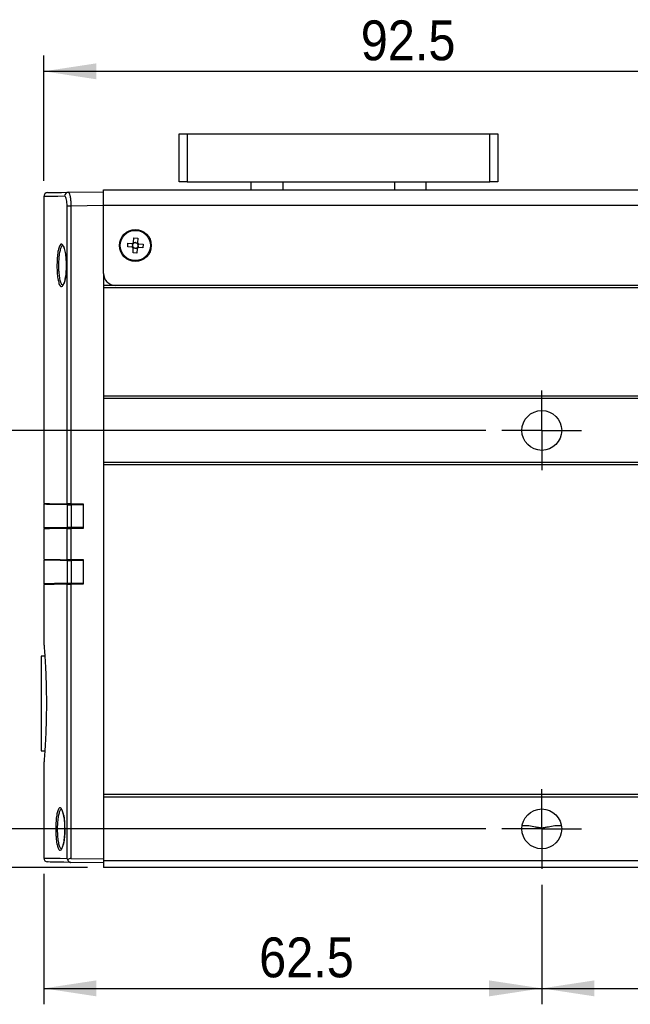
# Model space of a CAD drawing. Header units: millimetres. Extents: x 8 to 292, y 5 to 205.
# Tile 4 of 11: x 104 to 142, y 87 to 149. Entities that reach past the tile are written whole.
import ezdxf

# ---------------------------------------------------------------- set-up
doc = ezdxf.new("R2010")
doc.units = ezdxf.units.MM
doc.linetypes.add('HIDDEN', pattern=[1.905, 1.27, -0.635])
doc.layers.add('中心線', color=161, linetype='HIDDEN', lineweight=25)
doc.layers.add('尺寸線', color=5, linetype='Continuous')
doc.styles.add('SLDTEXTSTYLE0', font='GOTHIC.TTF', dxfattribs={"width": 0.913})
doc.dimstyles.new('SLDDIMSTYLE0', dxfattribs={"dimtxt": 2.5, "dimasz": 3.302, "dimexe": 0, "dimexo": 0.0625, "dimtad": 1, "dimdec": 0, "dimlfac": 2, "dimrnd": 1e-09, "dimzin": 12, "dimdsep": 46, "dimtxsty": 'SLDTEXTSTYLE0', "dimsah": 1, "dimcen": 0.09, "dimadec": 0, "dimazin": 3, "dimtfac": 1, "dimtdec": 3, "dimtmove": 0, "dimatfit": 0, "dimfxl": 1, "dimfrac": 2, "dimtolj": 1, "dimtzin": 12, "dimarcsym": 0})
doc.dimstyles.new('SLDDIMSTYLE1', dxfattribs={"dimtxt": 2.5, "dimasz": 3.302, "dimexe": 0, "dimexo": 0.0625, "dimtad": 1, "dimdec": 0, "dimlfac": 2, "dimrnd": 1e-09, "dimzin": 12, "dimdsep": 46, "dimtxsty": 'SLDTEXTSTYLE0', "dimsah": 1, "dimcen": 0.09, "dimadec": 0, "dimazin": 3, "dimtfac": 1, "dimtdec": 3, "dimtofl": 0, "dimtmove": 0, "dimatfit": 3, "dimfxl": 1, "dimfrac": 2, "dimtolj": 1, "dimtzin": 12, "dimarcsym": 0})

# ---------------------------------------------------------------- blocks, each defined once
blk = doc.blocks.new('_D')
at = {"layer": '尺寸線', "transparency": 16777216}
for p, q in [((97.406, 97.97), (97.406, 104.32)), ((133.199, 97.97), (96.406, 97.97)), ((97.406, 95.559), (97.406, 97.97)), ((108.199, 95.559), (96.406, 95.559)), ((97.406, 95.559), (97.406, 92.14))]:
    blk.add_line(p, q, dxfattribs=at)
for points in [[(97.406, 97.97), (97.906, 101.272), (96.906, 101.272)], [(97.406, 95.559), (96.906, 92.257), (97.906, 92.257)]]:
    blk.add_solid(points, dxfattribs=at)
at = {"layer": '尺寸線', "transparency": 16777216, "insert": (94.213, 92.14), "char_height": 2.5, "attachment_point": 1, "rotation": 90, "style": 'SLDTEXTSTYLE0'}
blk.add_mtext('4.82', dxfattribs=at)
blk = doc.blocks.new('_D_1')
at = {"layer": '尺寸線', "transparency": 16777216}
for p, q in [((133.199, 122.959), (96.406, 122.959)), ((97.406, 97.97), (97.406, 122.959)), ((133.199, 97.97), (96.406, 97.97))]:
    blk.add_line(p, q, dxfattribs=at)
for points in [[(97.406, 122.959), (96.906, 119.657), (97.906, 119.657)], [(97.406, 97.97), (97.906, 101.272), (96.906, 101.272)]]:
    blk.add_solid(points, dxfattribs=at)
at = {"layer": '尺寸線', "transparency": 16777216, "insert": (94.213, 106.308), "char_height": 2.5, "attachment_point": 1, "rotation": 90, "style": 'SLDTEXTSTYLE0'}
blk.add_mtext('49.98', dxfattribs=at)
blk = doc.blocks.new('_D_2')
at = {"layer": '尺寸線', "transparency": 16777216}
for p, q in [((136.699, 94.47), (136.699, 86.968)), ((166.699, 94.47), (166.699, 86.968)), ((136.699, 87.968), (166.699, 87.968))]:
    blk.add_line(p, q, dxfattribs=at)
for points in [[(136.699, 87.968), (140.001, 87.468), (140.001, 88.468)], [(166.699, 87.968), (163.397, 88.468), (163.397, 87.468)]]:
    blk.add_solid(points, dxfattribs=at)
at = {"layer": '尺寸線', "transparency": 16777216, "insert": (149.974, 91.162), "char_height": 2.5, "attachment_point": 1, "style": 'SLDTEXTSTYLE0'}
blk.add_mtext('60', dxfattribs=at)
blk = doc.blocks.new('_D_3')
at = {"layer": '尺寸線', "transparency": 16777216}
for p, q in [((105.449, 95.145), (105.449, 86.968)), ((136.699, 94.47), (136.699, 86.968)), ((105.449, 87.968), (136.699, 87.968))]:
    blk.add_line(p, q, dxfattribs=at)
for points in [[(105.449, 87.968), (108.751, 87.468), (108.751, 88.468)], [(136.699, 87.968), (133.397, 88.468), (133.397, 87.468)]]:
    blk.add_solid(points, dxfattribs=at)
at = {"layer": '尺寸線', "transparency": 16777216, "insert": (118.966, 91.162), "char_height": 2.5, "attachment_point": 1, "style": 'SLDTEXTSTYLE0'}
blk.add_mtext('62.5', dxfattribs=at)
blk = doc.blocks.new('_D_4')
at = {"layer": '尺寸線', "transparency": 16777216}
for p, q in [((105.449, 138.623), (105.449, 146.482)), ((151.699, 126.709), (151.699, 146.482)), ((105.449, 145.482), (151.699, 145.482))]:
    blk.add_line(p, q, dxfattribs=at)
for points in [[(105.449, 145.482), (108.751, 144.982), (108.751, 145.982)], [(151.699, 145.482), (148.397, 145.982), (148.397, 144.982)]]:
    blk.add_solid(points, dxfattribs=at)
at = {"layer": '尺寸線', "transparency": 16777216, "insert": (125.342, 148.675), "char_height": 2.5, "attachment_point": 1, "style": 'SLDTEXTSTYLE0'}
blk.add_mtext('92.5', dxfattribs=at)
blk = doc.blocks.new('SW_CENTERMARKSYMBOL_0')
at = {"layer": '中心線', "color": 0}
for p, q in [((0, 1.25), (0, 2.5)), ((0, 0), (0, 1.25)), ((-1.25, 0), (-2.5, 0)), ((0, 0), (-1.25, 0)), ((0, 0), (0, -1.25)), ((0, 0), (1.25, 0)), ((1.25, 0), (2.5, 0)), ((0, -1.25), (0, -2.5))]:
    blk.add_line(p, q, dxfattribs=at)
blk = doc.blocks.new('SW_CENTERMARKSYMBOL_1')
at = {"layer": '中心線', "color": 0}
for p, q in [((0, 1.25), (0, 2.5)), ((0, 0), (0, 1.25)), ((-1.25, 0), (-2.5, 0)), ((0, 0), (-1.25, 0)), ((0, 0), (0, -1.25)), ((0, 0), (1.25, 0)), ((1.25, 0), (2.5, 0)), ((0, -1.25), (0, -2.5))]:
    blk.add_line(p, q, dxfattribs=at)

msp = doc.modelspace()

# ---------------------------------------------------------------- linework, layer by layer
at = {"color": 7, "linetype": 'Continuous', "lineweight": 25}
for p, q in [((113.949196, 138.558844), (113.949196, 141.558842)), ((113.949196, 141.558842), (114.449193, 141.558842)), ((114.449193, 141.558842), (114.449193, 138.558844)), ((114.449193, 141.558842), (133.449195, 141.558842)), ((133.449195, 138.558844), (133.449195, 141.558842)), ((133.449195, 141.558842), (133.949194, 141.558842)), ((133.949194, 141.558842), (133.949194, 138.558844)), ((114.449193, 138.558844), (113.949196, 138.558844)), ((114.449193, 138.558844), (133.449195, 138.558844)), ((118.449194, 138.558844), (118.449194, 138.058843)), ((129.449194, 138.058843), (129.449194, 138.558844)), ((133.949194, 138.558844), (133.449195, 138.558844)), ((106.998035, 137.895422), (109.199194, 137.933841)), ((109.199194, 137.058841), (109.199194, 138.058843)), ((109.199194, 138.058843), (194.199195, 138.058843)), ((105.449194, 137.622712), (105.449194, 118.37748)), ((107.156319, 137.023316), (106.918713, 137.023316)), ((106.918713, 118.35183), (106.918713, 137.023316)), ((109.199194, 137.058975), (107.156319, 137.023316)), ((107.156319, 137.023316), (107.156319, 118.347682)), ((109.199194, 132.808843), (109.199194, 137.058841)), ((194.199195, 137.058841), (109.199194, 137.058841)), ((110.717902, 134.467294), (110.732169, 134.706868)), ((110.732169, 134.706868), (111.022612, 134.689571)), ((111.025193, 134.595165), (111.030789, 134.689083)), ((111.089861, 134.741516), (111.183783, 134.735921)), ((111.090349, 134.74969), (111.107645, 135.040136)), ((111.107645, 135.040136), (111.347219, 135.025868)), ((111.235516, 134.73284), (111.329438, 134.727249)), ((111.347219, 135.025868), (111.329922, 134.735422)), ((111.381867, 134.668177), (111.376276, 134.574255)), ((111.390045, 134.667689), (111.680487, 134.650392)), ((111.680487, 134.650392), (111.666219, 134.410815)), ((111.008348, 134.449994), (110.717902, 134.467294)), ((111.016521, 134.44951), (111.022112, 134.543432)), ((111.05117, 134.091815), (111.068466, 134.382261)), ((111.290743, 134.077547), (111.05117, 134.091815)), ((111.162873, 134.384842), (111.068951, 134.390438)), ((111.308528, 134.37617), (111.214606, 134.381761)), ((111.30804, 134.367993), (111.290743, 134.077547)), ((111.373195, 134.522522), (111.3676, 134.4286)), ((111.666219, 134.410815), (111.375777, 134.428115)), ((106.850123, 133.814485), (106.860907, 133.702913)), ((109.199194, 132.808843), (109.199194, 132.033841)), ((106.64956, 132.076842), (106.655957, 132.076157)), ((109.949195, 132.058842), (109.199194, 132.058842)), ((109.199194, 132.033841), (109.199194, 131.908843)), ((194.199195, 131.908843), (109.199194, 131.908843)), ((109.199194, 131.908843), (109.199194, 125.108842)), ((193.449193, 132.058842), (109.949195, 132.058842)), ((194.199195, 125.108842), (109.199194, 125.108842)), ((109.199194, 125.108842), (109.199194, 124.958843)), ((194.199195, 124.958843), (109.199194, 124.958843)), ((109.199194, 124.958843), (109.199194, 120.958842)), ((194.199195, 120.958842), (109.199194, 120.958842)), ((109.199194, 120.958842), (109.199194, 120.808843)), ((194.199195, 120.808843), (109.199194, 120.808843)), ((109.199194, 120.808843), (109.199194, 100.119934)), ((105.464195, 118.327219), (105.464195, 116.840467)), ((106.931636, 116.866082), (106.931636, 118.301604)), ((107.949195, 118.333842), (107.156319, 118.347682)), ((107.169253, 118.297456), (107.169253, 116.870228)), ((107.949195, 118.283841), (107.169253, 118.297456)), ((107.949195, 116.833843), (107.949195, 118.333842)), ((105.449194, 116.790205), (105.449194, 114.877481)), ((106.918713, 114.85183), (106.918713, 116.815855)), ((107.156319, 116.820004), (107.949195, 116.833843)), ((107.156319, 116.820004), (107.156319, 114.847682)), ((107.949195, 116.883842), (107.169253, 116.870228)), ((105.464195, 114.827219), (105.464195, 113.340467)), ((106.931636, 113.36608), (106.931636, 114.801604)), ((107.949195, 114.833843), (107.156319, 114.847682)), ((107.169253, 114.797456), (107.169253, 113.370228)), ((107.949195, 114.783842), (107.169253, 114.797456)), ((107.949195, 113.333841), (107.949195, 114.833843)), ((105.449194, 113.290205), (105.449194, 109.72248)), ((106.918713, 96.119463), (106.918713, 113.315856)), ((107.156319, 113.320002), (107.949195, 113.333841)), ((107.156319, 113.320002), (107.156319, 96.119539)), ((107.949195, 113.383842), (107.169253, 113.370228)), ((105.518499, 108.808842), (105.299195, 108.808842)), ((105.299195, 108.808842), (105.299195, 102.858843)), ((105.299195, 102.858843), (105.518637, 102.858843)), ((105.449194, 101.935199), (105.449194, 96.144973)), ((105.450911, 101.957377), (105.449574, 101.941896)), ((194.199195, 100.119934), (109.199194, 100.119934)), ((109.199194, 100.119934), (109.199194, 99.969933)), ((194.199195, 99.969933), (109.199194, 99.969933)), ((109.199194, 99.969933), (109.199194, 95.969934)), ((135.609358, 98.582102), (135.61001, 98.582102)), ((137.788734, 98.582102), (137.789034, 98.582102)), ((106.559785, 96.72499), (106.568219, 96.724061)), ((109.199194, 95.833842), (107.156278, 95.869502)), ((107.156319, 96.119539), (109.199194, 96.08388)), ((194.199195, 95.969934), (109.199194, 95.969934)), ((109.199194, 95.969934), (109.199194, 95.558842)), ((194.199195, 95.558842), (109.199194, 95.558842))]:
    msp.add_line(p, q, dxfattribs=at)
at = {"color": 8, "linetype": 'Continuous', "lineweight": 25}
for p, q in [((120.449194, 138.558844), (120.449194, 138.058843)), ((127.449194, 138.558844), (127.449194, 138.058843)), ((105.451146, 101.956101), (105.449365, 101.935199))]:
    msp.add_line(p, q, dxfattribs=at)
at = {"color": 7, "linetype": 'Continuous', "lineweight": 25, "flags": 128}
for points in [[(105.694832, 137.872675), (105.705654, 137.872861), (105.792196, 137.874374), (105.965117, 137.877391), (106.224084, 137.88191), (106.56861, 137.887926), (106.998035, 137.895422)], [(105.449194, 118.37748), (105.490228, 118.376763), (105.613259, 118.374616), (105.818061, 118.371041), (106.104271, 118.366046), (106.471372, 118.359638), (106.918713, 118.35183)], [(106.931636, 118.301604), (106.484925, 118.309401), (106.118342, 118.315801), (105.832537, 118.320789), (105.628026, 118.324358), (105.50517, 118.326503), (105.464195, 118.327219)], [(107.156319, 118.347682), (107.110267, 118.348486), (107.065947, 118.349259), (107.02488, 118.349977), (106.988476, 118.350612), (106.957992, 118.351144), (106.934467, 118.351554), (106.918713, 118.35183)], [(106.931636, 118.301604), (106.947383, 118.30133), (106.970908, 118.300918), (107.001392, 118.300385), (107.037799, 118.29975), (107.078867, 118.299033), (107.123194, 118.29826), (107.169253, 118.297456)], [(106.918713, 116.815855), (106.471372, 116.808047), (106.104271, 116.80164), (105.818061, 116.796644), (105.613259, 116.793068), (105.490228, 116.79092), (105.449194, 116.790205)], [(106.931636, 116.866082), (106.484925, 116.858283), (106.118342, 116.851885), (105.832537, 116.846896), (105.628026, 116.843326), (105.50517, 116.841182), (105.464195, 116.840467)], [(106.918713, 116.815855), (106.934467, 116.816131), (106.957992, 116.816541), (106.988476, 116.817074), (107.02488, 116.817709), (107.065947, 116.818426), (107.110267, 116.819199), (107.156319, 116.820004)], [(107.169253, 116.870228), (107.123194, 116.869425), (107.078867, 116.86865), (107.037799, 116.867933), (107.001392, 116.867298), (106.970908, 116.866767), (106.947383, 116.866355), (106.931636, 116.866082)], [(105.449194, 114.877481), (105.490228, 114.876764), (105.613259, 114.874616), (105.818061, 114.871042), (106.104271, 114.866046), (106.471372, 114.859638), (106.918713, 114.85183)], [(106.931636, 114.801604), (106.484925, 114.809401), (106.118342, 114.815799), (105.832537, 114.820789), (105.628026, 114.824358), (105.50517, 114.826504), (105.464195, 114.827219)], [(107.156319, 114.847682), (107.110267, 114.848487), (107.065947, 114.84926), (107.02488, 114.849977), (106.988476, 114.850612), (106.957992, 114.851145), (106.934467, 114.851555), (106.918713, 114.85183)], [(106.931636, 114.801604), (106.947383, 114.801328), (106.970908, 114.800919), (107.001392, 114.800386), (107.037799, 114.799751), (107.078867, 114.799034), (107.123194, 114.798261), (107.169253, 114.797456)], [(106.918713, 113.315856), (106.471372, 113.308048), (106.104271, 113.301638), (105.818061, 113.296643), (105.613259, 113.293068), (105.490228, 113.290921), (105.449194, 113.290205)], [(106.931636, 113.36608), (106.484925, 113.358283), (106.118342, 113.351885), (105.832537, 113.346897), (105.628026, 113.343326), (105.50517, 113.341182), (105.464195, 113.340467)], [(106.918713, 113.315856), (106.934467, 113.31613), (106.957992, 113.316541), (106.988476, 113.317072), (107.02488, 113.317709), (107.065947, 113.318424), (107.110267, 113.319199), (107.156319, 113.320002)], [(107.169253, 113.370228), (107.123194, 113.369424), (107.078867, 113.368651), (107.037799, 113.367933), (107.001392, 113.367298), (106.970908, 113.366766), (106.947383, 113.366356), (106.931636, 113.36608)], [(107.156278, 95.869502), (106.711397, 95.877267), (106.346307, 95.88364), (106.061669, 95.888608), (105.857992, 95.892163), (105.735639, 95.894299), (105.694832, 95.895011)]]:
    msp.add_lwpolyline(points, dxfattribs=at)
at = {"color": 8, "linetype": 'Continuous', "lineweight": 25, "flags": 128}
for points in [[(106.759557, 137.645459), (106.327774, 137.637963), (105.981355, 137.631951), (105.720965, 137.627428), (105.547094, 137.624411), (105.460075, 137.622902), (105.449194, 137.622712)], [(105.449194, 96.144973), (105.449194, 96.144973), (105.490228, 96.144261), (105.613259, 96.142125), (105.818061, 96.13857), (106.104271, 96.133601), (106.471372, 96.127228), (106.918713, 96.119463)]]:
    msp.add_lwpolyline(points, dxfattribs=at)
at = {"color": 7, "linetype": 'Continuous', "lineweight": 25}
for centre, radius in [((111.199194, 134.558842), 1), ((111.199194, 134.558842), 0.95), ((136.699194, 122.958842), 1.25), ((136.699194, 97.969934), 1.25)]:
    msp.add_circle(centre, radius, dxfattribs=at)
for centre, radius, start, end in [((105.699194, 137.622712), 0.25, 91, 180.22292475), ((107.005883, 137.649192), 0.246354, 91.82555342, 180.86842277), ((111.199194, 134.558842), 0.219706, 119.69744849, 143.48619458), ((111.199194, 134.558842), 0.17775, 134.12947926, 168.20933319), ((111.199194, 134.558842), 0.17775, 129.05416381, 134.12947926), ((111.199194, 134.558842), 0.17775, 94.97430988, 129.05416381), ((111.199194, 134.558842), 0.17775, 78.20933319, 94.97430988), ((111.199194, 134.558842), 0.17775, 44.12947926, 78.20933319), ((111.199194, 134.558842), 0.17775, 39.05416381, 44.12947926), ((111.199194, 134.558842), 0.219706, 29.69744849, 53.48619458), ((111.199194, 134.558842), 0.17775, 4.97430988, 39.05416381), ((111.199194, 134.558842), 0.219706, 209.69744849, 233.48619458), ((111.199194, 134.558842), 0.17775, 168.20933319, 184.97430988), ((111.199194, 134.558842), 0.17775, 184.97430988, 219.05416381), ((111.199194, 134.558842), 0.17775, 219.05416381, 224.12947926), ((111.199194, 134.558842), 0.17775, 224.12947926, 258.20933319), ((111.199194, 134.558842), 0.17775, 258.20933319, 274.97430988), ((111.199194, 134.558842), 0.17775, 274.97430988, 309.05416381), ((111.199194, 134.558842), 0.219706, 299.69744849, 323.48619458), ((111.199194, 134.558842), 0.17775, 309.05416381, 314.12947926), ((111.199194, 134.558842), 0.17775, 314.12947926, 348.20933319), ((111.199194, 134.558842), 0.17775, 348.20933319, 4.97430988), ((109.949194, 132.808842), 0.75, 180, 270), ((105.699194, 96.144973), 0.25, 180.6482556, 269)]:
    msp.add_arc(centre, radius, start, end, dxfattribs=at)
for centre, major_axis, ratio, start_param, end_param in [((111.200496, 134.580705), (0.009283, 0.155882), 0.990115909, 6.114796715, 6.4515739), ((111.177332, 134.560144), (0.155882, -0.009283), 0.990115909, 2.973204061, 3.309981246), ((111.197892, 134.53698), (0.009283, 0.155882), 0.990115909, 2.973204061, 3.309981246), ((111.221057, 134.55754), (0.155882, -0.009283), 0.990115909, 6.114796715, 6.4515739), ((107.160682, 95.869501), (-0.179076, 0.180645), 0.965692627, 5.502150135, 6.416788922)]:
    msp.add_ellipse(centre, major_axis=major_axis, ratio=ratio, start_param=start_param, end_param=end_param, dxfattribs=at)
for points, knots in [([(106.998035, 137.895422), (107.015409, 137.885552), (107.050228, 137.865772), (107.098301, 137.707288), (107.134718, 137.475719), (107.153123, 137.232253), (107.155474, 137.078579), (107.156319, 137.023316)], [0, 0, 0, 0, 0.222304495, 0.445534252, 0.666057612, 0.87991086, 1, 1, 1, 1]), ([(106.918713, 137.023316), (106.918123, 137.062798), (106.91648, 137.172749), (106.898637, 137.347033), (106.862119, 137.512159), (106.813276, 137.624679), (106.777467, 137.638531), (106.759557, 137.645459)], [0, 0, 0, 0, 0.118810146, 0.330867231, 0.550965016, 0.775422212, 1, 1, 1, 1]), ([(106.877861, 133.442374), (106.878756, 133.385661), (106.881932, 133.184253), (106.863693, 132.83671), (106.808318, 132.452943), (106.725831, 132.15758), (106.626326, 131.984707), (106.521928, 131.960763), (106.425826, 132.095284), (106.34905, 132.372744), (106.304468, 132.71125), (106.281029, 133.086493), (106.278045, 133.481334), (106.303165, 133.909732), (106.355118, 134.272756), (106.430775, 134.53181), (106.524877, 134.657443), (106.628897, 134.630955), (106.730744, 134.449814), (106.814906, 134.133401), (106.863943, 133.7742), (106.874062, 133.532938), (106.877861, 133.442374)], [0, 0, 0, 0, 0.0201790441, 0.0716633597, 0.1232296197, 0.1759150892, 0.2301505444, 0.2855793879, 0.3412878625, 0.3963472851, 0.4502777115, 0.4837406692, 0.5358132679, 0.5878919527, 0.6401536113, 0.6931269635, 0.7471451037, 0.8022273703, 0.857920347, 0.9133176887, 0.9674610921, 1, 1, 1, 1]), ([(111.075429, 134.686427), (111.071539, 134.686658), (111.055225, 134.687626), (111.03797, 134.68866), (111.024722, 134.689446), (111.022612, 134.689571)], [0, 0, 0, 0, 0.208399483, 0.873928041, 1, 1, 1, 1]), ([(111.090349, 134.74969), (111.090222, 134.747581), (111.089427, 134.734341), (111.088409, 134.717083), (111.087433, 134.700764), (111.087201, 134.696873)], [0, 0, 0, 0, 0.126071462, 0.79159993, 1, 1, 1, 1]), ([(111.326778, 134.682605), (111.327009, 134.686496), (111.327977, 134.702816), (111.329011, 134.720073), (111.329797, 134.733313), (111.329922, 134.735422)], [0, 0, 0, 0, 0.208400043, 0.873928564, 1, 1, 1, 1]), ([(111.390045, 134.667689), (111.387934, 134.667814), (111.374686, 134.6686), (111.357431, 134.669633), (111.341118, 134.670602), (111.337227, 134.670833)], [0, 0, 0, 0, 0.126071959, 0.791600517, 1, 1, 1, 1]), ([(106.647605, 134.541819), (106.647183, 134.541852), (106.640677, 134.542362), (106.670829, 134.524618), (106.715183, 134.441809), (106.747204, 134.342967), (106.763606, 134.292336)], [0, 0, 0, 0, 0.021413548, 0.330534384, 0.657067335, 1, 1, 1, 1]), ([(111.008348, 134.449994), (111.010456, 134.449869), (111.023696, 134.449083), (111.040957, 134.448057), (111.057271, 134.447082), (111.061161, 134.44685)], [0, 0, 0, 0, 0.126071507, 0.791600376, 1, 1, 1, 1]), ([(111.07161, 134.435078), (111.071379, 134.431188), (111.070411, 134.414874), (111.069377, 134.397619), (111.068591, 134.384371), (111.068466, 134.382261)], [0, 0, 0, 0, 0.208399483, 0.873928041, 1, 1, 1, 1]), ([(111.30804, 134.367993), (111.308166, 134.370103), (111.308961, 134.383352), (111.30998, 134.400606), (111.310955, 134.41692), (111.311188, 134.42081)], [0, 0, 0, 0, 0.126071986, 0.79160049, 1, 1, 1, 1]), ([(111.322959, 134.431259), (111.32685, 134.431027), (111.343164, 134.430052), (111.360418, 134.429027), (111.373667, 134.42824), (111.375777, 134.428115)], [0, 0, 0, 0, 0.208399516, 0.873928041, 1, 1, 1, 1]), ([(106.873737, 133.392969), (106.874901, 133.351926), (106.878794, 133.214621), (106.867895, 132.979934), (106.842302, 132.708619), (106.802397, 132.468958), (106.75157, 132.27373), (106.701416, 132.144533), (106.653428, 132.079634), (106.652679, 132.079877), (106.652366, 132.079979)], [0, 0, 0, 0, 0.062211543, 0.208120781, 0.353837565, 0.499913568, 0.64616602, 0.791972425, 0.913022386, 1, 1, 1, 1]), ([(105.450218, 109.72248), (105.450263, 109.721972), (105.450372, 109.720755), (105.461326, 109.591433), (105.480107, 109.358392), (105.505297, 109.019378), (105.53329, 108.594636), (105.561526, 108.086748), (105.58634, 107.51909), (105.605295, 106.897772), (105.615924, 106.25222), (105.617195, 105.58932), (105.608991, 104.940198), (105.592111, 104.310996), (105.568734, 103.730168), (105.541103, 103.203673), (105.512679, 102.754718), (105.486468, 102.39152), (105.462652, 102.09142), (105.455283, 102.004755), (105.451146, 101.956101)], [0, 0, 0, 0, 0.039064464, 0.093684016, 0.149877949, 0.204538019, 0.260768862, 0.315588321, 0.371996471, 0.426822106, 0.483251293, 0.537927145, 0.594199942, 0.64882875, 0.705040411, 0.759828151, 0.816199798, 0.871127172, 0.927650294, 1, 1, 1, 1]), ([(106.777602, 98.093084), (106.778471, 98.036325), (106.781562, 97.83441), (106.763956, 97.485858), (106.710449, 97.100952), (106.630847, 96.805201), (106.53512, 96.63274), (106.435061, 96.6095), (106.343231, 96.744394), (106.270023, 97.021769), (106.227527, 97.360089), (106.20514, 97.735704), (106.202273, 98.131444), (106.226267, 98.561012), (106.275976, 98.92485), (106.348444, 99.184039), (106.438642, 99.309187), (106.538372, 99.282054), (106.636084, 99.100631), (106.71693, 98.784357), (106.764145, 98.425266), (106.773925, 98.183861), (106.777602, 98.093084)], [0, 0, 0, 0, 0.02019311, 0.071835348, 0.123554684, 0.17632131, 0.230530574, 0.285835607, 0.341380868, 0.39631434, 0.450208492, 0.483697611, 0.535904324, 0.588117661, 0.640499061, 0.693528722, 0.747514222, 0.802478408, 0.858010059, 0.913276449, 0.967388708, 1, 1, 1, 1]), ([(106.559639, 99.190672), (106.561256, 99.189872), (106.565007, 99.188016), (106.610984, 99.117436), (106.657599, 98.989713), (106.70452, 98.801484), (106.740356, 98.582994), (106.754997, 98.423324), (106.761304, 98.354536)], [0, 0, 0, 0, 0.124896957, 0.289925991, 0.464886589, 0.655636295, 0.851643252, 1, 1, 1, 1]), ([(106.773739, 98.043659), (106.774864, 98.002602), (106.778631, 97.865059), (106.768151, 97.629877), (106.743475, 97.357786), (106.705002, 97.117377), (106.655875, 96.921368), (106.607927, 96.792176), (106.561563, 96.7272), (106.561947, 96.727877), (106.562102, 96.728151)], [0, 0, 0, 0, 0.062545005, 0.209530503, 0.356316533, 0.503438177, 0.650640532, 0.797324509, 0.917955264, 1, 1, 1, 1]), ([(137.511001, 98.160745), (137.377824, 98.136048), (137.244644, 98.111351), (137.044685, 98.074393), (136.978025, 98.062076), (136.877693, 98.043759), (136.844226, 98.037663), (136.793482, 98.028778), (136.776486, 98.025842), (136.741743, 98.020446), (136.723645, 98.017611), (136.683969, 98.016751), (136.664842, 98.019323), (136.62932, 98.024592), (136.612108, 98.027545), (136.560762, 98.036466), (136.526966, 98.042621), (136.42562, 98.061105), (136.358303, 98.073544), (136.156368, 98.110864), (136.021878, 98.135804), (135.887387, 98.160745)], [0, 0, 0, 0, 0.25, 0.25, 0.375, 0.375, 0.4375, 0.4375, 0.46875, 0.46875, 0.5, 0.5, 0.53125, 0.53125, 0.5625, 0.5625, 0.625, 0.625, 0.75, 0.75, 1, 1, 1, 1]), ([(106.959963, 96.0255), (106.943528, 96.056146), (106.926814, 96.087312), (106.918846, 96.118934), (106.918713, 96.119463)], [0, 0, 0, 0, 0.983271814, 1, 1, 1, 1]), ([(106.959963, 96.0255), (106.965172, 96.004792), (106.974873, 95.966228), (107.013711, 95.918389), (107.064605, 95.886062), (107.114441, 95.87171), (107.145689, 95.870061), (107.156278, 95.869502)], [0, 0, 0, 0, 0.276095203, 0.514156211, 0.707110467, 0.900754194, 1, 1, 1, 1])]:
    msp.add_open_spline(points, degree=3, knots=knots, dxfattribs=at)
at = {"color": 8, "linetype": 'Continuous', "lineweight": 25}
for points, knots in [([(106.655573, 134.524231), (106.644148, 134.528682), (106.599125, 134.546221), (106.527044, 134.434233), (106.451373, 134.202184), (106.399563, 133.864386), (106.374487, 133.46858), (106.377464, 133.103009), (106.400862, 132.756206), (106.445311, 132.441116), (106.522126, 132.192489), (106.596058, 132.072648), (106.642152, 132.089469), (106.653602, 132.093647)], [0, 0, 0, 0, 0.0368834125, 0.1453485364, 0.2516614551, 0.3565025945, 0.4609514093, 0.5653808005, 0.6324938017, 0.7406784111, 0.8511739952, 0.9630311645, 1, 1, 1, 1]), ([(106.56674, 99.17614), (106.556264, 99.180403), (106.513532, 99.197789), (106.444902, 99.086221), (106.372393, 98.854225), (106.32284, 98.515588), (106.298875, 98.118694), (106.301742, 97.752268), (106.324092, 97.405097), (106.366448, 97.090176), (106.43971, 96.841497), (106.510523, 96.72134), (106.554894, 96.738035), (106.566084, 96.742245)], [0, 0, 0, 0, 0.035230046, 0.1437030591, 0.2502102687, 0.3553813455, 0.4601971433, 0.5649954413, 0.6322237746, 0.7404290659, 0.8507566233, 0.9623616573, 1, 1, 1, 1])]:
    msp.add_open_spline(points, degree=3, knots=knots, dxfattribs=at)
at = {"color": 7, "linetype": 'Continuous', "lineweight": 25}
for points in [[(135.887387, 98.160745), (135.745875, 98.160745), (135.604805, 98.160745), (135.463844, 98.160745)], [(137.934545, 98.160745), (137.793583, 98.160745), (137.652513, 98.160745), (137.511001, 98.160745)]]:
    msp.add_open_spline(points, degree=3, dxfattribs=at)

# ---------------------------------------------------------------- block references
at = {"layer": '中心線'}
for name, p in [('SW_CENTERMARKSYMBOL_0', (136.699194, 122.958842)), ('SW_CENTERMARKSYMBOL_1', (136.699194, 97.969934))]:
    msp.add_blockref(name, p, dxfattribs=at)

# ---------------------------------------------------------------- dimensions: what is measured, and where the dimension line sits
at = {"layer": '尺寸線'}
for base, p1, p2, picture, middle in [((151.6991942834, 145.4821077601), (105.4491942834, 137.6227115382), (151.6991942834, 125.7088423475), '_D_4', (128.5741942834, 145.4821077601)), ((136.6991942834, 87.9684928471), (105.4491942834, 96.1449731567), (136.6991942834, 95.4699336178), '_D_3', (122.1983734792, 87.9684928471)), ((166.699194, 87.968493), (136.699194, 95.469934), (166.699194, 95.469934), '_D_2', (151.821087, 87.968493))]:
    dim = msp.add_linear_dim(base=base, p1=p1, p2=p2, dimstyle='SLDDIMSTYLE1', dxfattribs=at)
    dim.commit()
    dim.dimension.update_dxf_attribs({"geometry": picture, "text_midpoint": middle, "dimtype": 160})
for base, p1, p2, dimstyle, picture, middle in [((97.405864, 122.958842), (134.199194, 97.969934), (134.199194, 122.958842), 'SLDDIMSTYLE1', '_D_1', (97.405864, 110.464388)), ((97.405864, 97.969934), (109.199194, 95.558842), (134.199194, 97.969934), 'SLDDIMSTYLE0', '_D', (97.405864, 95.372942))]:
    dim = msp.add_linear_dim(base=base, p1=p1, p2=p2, angle=90, dimstyle=dimstyle, dxfattribs=at)
    dim.commit()
    dim.dimension.update_dxf_attribs({"geometry": picture, "text_midpoint": middle, "dimtype": 160})

doc.saveas('drawing.dxf')
